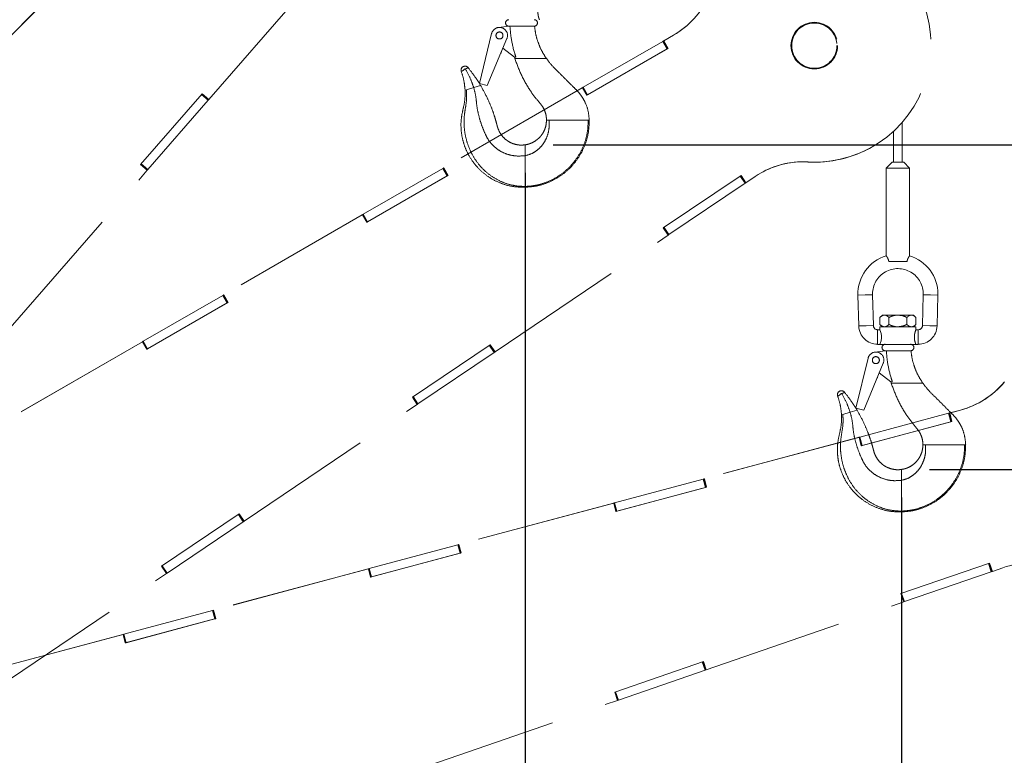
# Paper-space layout 'Sheet10' of a CAD drawing. Header units: inches. Extents: x 0.1 to 16.9, y 0.1 to 10.9.
# Tile 34 of 37: x 8.2 to 9.9, y 7.7 to 9. Entities that reach past the tile are written whole.
import ezdxf

# ---------------------------------------------------------------- set-up
doc = ezdxf.new("R2010")
doc.units = ezdxf.units.IN
doc.header["$MEASUREMENT"] = 0
doc.linetypes.add('PHANTOM', pattern=[0.5, 0.25, -0.05, 0.05, -0.05, 0.05, -0.05])
doc.layers.add('FORMAT', color=7, linetype='Continuous')
doc.styles.add('SLDTEXTSTYLE0', font='TXT', dxfattribs={"width": 0.75})
doc.dimstyles.new('SLDDIMSTYLE17', dxfattribs={"dimtxt": 0.104167, "dimasz": 0.13, "dimexe": 0, "dimexo": 0.0625, "dimgap": 0.026042, "dimtad": 0, "dimtih": 1, "dimtoh": 1, "dimdec": 0, "dimlfac": 12, "dimrnd": 1e-09, "dimzin": 12, "dimdsep": 46, "dimtxsty": 'SLDTEXTSTYLE0', "dimsah": 1, "dimcen": 0.09, "dimadec": 0, "dimazin": 3, "dimtfac": 1, "dimtdec": 0, "dimtofl": 0, "dimtmove": 0, "dimatfit": 3, "dimfxl": 1, "dimfrac": 2, "dimtolj": 1, "dimtzin": 12, "dimarcsym": 0})

# ---------------------------------------------------------------- blocks, each defined once
blk = doc.blocks.new('_D_109')
at = {"layer": 'FORMAT', "color": 7}
for p, q in [((9.7469, 8.1618), (9.7469, 1.8353)), ((7.0513, 3.1911), (7.0513, 1.8353)), ((8.1545, 2.1125), (8.1228, 2.1125)), ((8.1228, 2.1125), (8.1228, 1.947)), ((8.3854, 2.1125), (8.4171, 2.1125)), ((8.4171, 2.1125), (8.4171, 1.947)), ((7.0513, 1.9603), (8.0315, 1.9603)), ((9.7469, 1.9603), (8.5084, 1.9603)), ((8.1228, 1.947), (8.1545, 1.947)), ((8.4171, 1.947), (8.3854, 1.947))]:
    blk.add_line(p, q, dxfattribs=at)
for points in [[(7.0513, 1.9603), (7.1813, 1.9403), (7.1813, 1.9803)], [(9.7469, 1.9603), (9.6169, 1.9803), (9.6169, 1.9403)]]:
    blk.add_solid(points, dxfattribs=at)
at = {"layer": 'FORMAT', "color": 7, "char_height": 0.10417, "attachment_point": 1, "style": 'SLDTEXTSTYLE0'}
for s, insert in [('822', (8.1545, 2.0813)), ('32', (8.193, 1.9213))]:
    blk.add_mtext(s, dxfattribs=dict(at, insert=insert))
blk = doc.blocks.new('_D_110')
at = {"layer": 'FORMAT', "color": 7}
for p, q in [((9.0742, 8.7419), (9.0742, 2.2135)), ((7.0513, 3.1911), (7.0513, 2.2135)), ((7.9175, 2.4907), (7.8858, 2.4907)), ((7.8858, 2.4907), (7.8858, 2.3252)), ((8.1484, 2.4907), (8.1801, 2.4907)), ((8.1801, 2.4907), (8.1801, 2.3252)), ((7.0513, 2.3385), (7.7945, 2.3385)), ((7.8858, 2.3252), (7.9175, 2.3252)), ((8.1801, 2.3252), (8.1484, 2.3252)), ((9.0742, 2.3385), (8.2713, 2.3385))]:
    blk.add_line(p, q, dxfattribs=at)
for points in [[(7.0513, 2.3385), (7.1813, 2.3185), (7.1813, 2.3585)], [(9.0742, 2.3385), (8.9442, 2.3585), (8.9442, 2.3185)]]:
    blk.add_solid(points, dxfattribs=at)
at = {"layer": 'FORMAT', "color": 7, "char_height": 0.10417, "attachment_point": 1, "style": 'SLDTEXTSTYLE0'}
for s, insert in [('617', (7.9175, 2.4595)), ('24', (7.956, 2.2994))]:
    blk.add_mtext(s, dxfattribs=dict(at, insert=insert))
blk = doc.blocks.new('_D_113')
at = {"layer": 'FORMAT', "color": 7}
for p, q in [((9.7969, 8.2118), (12.4278, 8.2118)), ((12.3028, 8.2118), (12.3028, 5.9448)), ((12.1489, 5.9237), (12.1172, 5.9237)), ((12.1172, 5.9237), (12.1172, 5.7582)), ((12.4567, 5.9237), (12.4884, 5.9237)), ((12.4884, 5.9237), (12.4884, 5.7582)), ((12.1172, 5.7582), (12.1489, 5.7582)), ((12.4884, 5.7582), (12.4567, 5.7582)), ((12.3028, 2.6109), (12.3028, 5.5981)), ((6.3825, 2.6109), (12.4278, 2.6109))]:
    blk.add_line(p, q, dxfattribs=at)
for points in [[(12.3028, 8.2118), (12.2828, 8.0818), (12.3228, 8.0818)], [(12.3028, 2.6109), (12.3228, 2.7409), (12.2828, 2.7409)]]:
    blk.add_solid(points, dxfattribs=at)
at = {"layer": 'FORMAT', "color": 7, "char_height": 0.10417, "attachment_point": 1, "style": 'SLDTEXTSTYLE0'}
for s, insert in [('1707', (12.1489, 5.8924)), ('67', (12.2258, 5.7324))]:
    blk.add_mtext(s, dxfattribs=dict(at, insert=insert))
blk = doc.blocks.new('_D_114')
at = {"layer": 'FORMAT', "color": 7}
for p, q in [((9.1242, 8.7919), (12.9115, 8.7919)), ((12.7865, 8.7919), (12.7865, 6.3557)), ((12.6325, 6.3346), (12.6008, 6.3346)), ((12.6008, 6.3346), (12.6008, 6.1691)), ((12.9404, 6.3346), (12.9721, 6.3346)), ((12.9721, 6.3346), (12.9721, 6.1691)), ((12.6008, 6.1691), (12.6325, 6.1691)), ((12.9721, 6.1691), (12.9404, 6.1691)), ((12.7865, 2.6109), (12.7865, 6.0091)), ((6.3825, 2.6109), (12.9115, 2.6109))]:
    blk.add_line(p, q, dxfattribs=at)
for points in [[(12.7865, 8.7919), (12.7665, 8.6619), (12.8065, 8.6619)], [(12.7865, 2.6109), (12.8065, 2.7409), (12.7665, 2.7409)]]:
    blk.add_solid(points, dxfattribs=at)
at = {"layer": 'FORMAT', "color": 7, "char_height": 0.10417, "attachment_point": 1, "style": 'SLDTEXTSTYLE0'}
for s, insert in [('1884', (12.6325, 6.3034)), ('74', (12.7095, 6.1434))]:
    blk.add_mtext(s, dxfattribs=dict(at, insert=insert))

psp = doc.layouts.new('Sheet10')

# ---------------------------------------------------------------- linework, layer by layer
at = {"color": 7, "linetype": 'PHANTOM', "lineweight": 18}
for p, q in [((8.509, 8.873), (8.7538, 9.1547)), ((8.2164, 9.0483), (8.014, 8.8458)), ((8.2167, 9.0486), (8.0143, 8.8462)), ((9.0265, 9.0017), (9.0454, 9.0041)), ((9.0451, 9.0041), (9.0454, 9.0041)), ((9.0454, 9.0041), (9.0466, 9.0041)), ((9.0466, 9.0041), (9.0898, 9.0041)), ((8.9926, 8.9014), (9.0144, 8.9908)), ((9.0417, 8.9818), (9.0066, 8.898)), ((9.1781, 8.8948), (9.3202, 8.9768)), ((9.3202, 8.9768), (9.3212, 8.9774)), ((9.328, 8.9633), (9.3202, 8.9768)), ((9.3215, 8.9776), (9.3212, 8.9774)), ((9.329, 8.9639), (9.3212, 8.9774)), ((9.3391, 8.9877), (9.3215, 8.9776)), ((9.3215, 8.9776), (9.3219, 8.9778)), ((9.3215, 8.9776), (9.3293, 8.964)), ((9.3395, 8.988), (9.3219, 8.9778)), ((9.3219, 8.9778), (9.3297, 8.9643)), ((9.3391, 8.9877), (9.3395, 8.988)), ((9.0315, 8.9566), (9.0321, 8.9588)), ((9.0552, 8.9485), (9.0344, 8.9645)), ((9.3297, 8.9643), (9.1846, 8.8805)), ((9.1859, 8.8812), (9.328, 8.9633)), ((9.328, 8.9633), (9.329, 8.9639)), ((9.3293, 8.964), (9.329, 8.9639)), ((9.3293, 8.964), (9.3297, 8.9643)), ((9.0577, 8.9485), (9.0552, 8.9485)), ((9.0553, 8.9485), (9.0559, 8.9461)), ((9.0558, 8.9465), (9.0725, 8.9465)), ((9.1101, 8.9465), (9.1121, 8.9465)), ((8.9648, 8.9257), (8.9633, 8.9248)), ((8.9676, 8.9273), (8.9648, 8.9257)), ((9.1764, 8.8938), (8.9284, 8.7506)), ((9.1768, 8.894), (8.9288, 8.7509)), ((8.9693, 8.8903), (8.9669, 8.8896)), ((8.9824, 8.8942), (8.9693, 8.8903)), ((8.9947, 8.8979), (8.9824, 8.8942)), ((9.0066, 8.898), (8.9926, 8.9014)), ((9.1768, 8.894), (9.1764, 8.8938)), ((9.1764, 8.8938), (9.1768, 8.894)), ((9.1768, 8.894), (9.1769, 8.8941)), ((9.1768, 8.894), (9.1768, 8.894)), ((9.1846, 8.8805), (9.1768, 8.894)), ((9.1769, 8.8941), (9.1781, 8.8948)), ((9.1847, 8.8806), (9.1769, 8.8941)), ((9.1859, 8.8812), (9.1781, 8.8948)), ((8.3872, 8.7568), (8.4972, 8.8833)), ((8.4, 8.7477), (8.5077, 8.8715)), ((8.5077, 8.8715), (8.4959, 8.8818)), ((8.5085, 8.8725), (8.4967, 8.8827)), ((8.4972, 8.8833), (8.509, 8.873)), ((8.5077, 8.8715), (8.5085, 8.8725)), ((8.5085, 8.8725), (8.5088, 8.8729)), ((8.5086, 8.8727), (8.509, 8.873)), ((9.1846, 8.8805), (9.1847, 8.8806)), ((9.1846, 8.8805), (9.1846, 8.8805)), ((9.1847, 8.8806), (9.1859, 8.8812)), ((9.1124, 8.8361), (9.117, 8.8361)), ((9.1249, 8.8361), (9.1869, 8.8361)), ((9.1869, 8.8361), (9.1882, 8.8361)), ((9.1882, 8.8361), (9.1888, 8.8361)), ((9.7326, 8.8163), (9.7326, 8.7609)), ((9.7482, 8.7609), (9.7482, 8.8323)), ((9.0742, 8.7916), (9.0742, 8.7726)), ((9.6944, 8.7883), (9.6948, 8.7886)), ((8.1542, 8.4649), (8.399, 8.7465)), ((8.399, 8.7465), (8.3872, 8.7568)), ((8.399, 8.7466), (8.3873, 8.7568)), ((8.3992, 8.7467), (8.3874, 8.757)), ((8.4, 8.7477), (8.3882, 8.7579)), ((8.399, 8.7466), (8.3992, 8.7467)), ((8.399, 8.7466), (8.399, 8.7466)), ((8.3992, 8.7467), (8.4, 8.7477)), ((8.785, 8.6678), (8.9271, 8.7499)), ((8.9271, 8.7499), (8.9281, 8.7505)), ((8.9349, 8.7363), (8.9271, 8.7499)), ((8.9284, 8.7506), (8.9281, 8.7505)), ((8.9359, 8.7369), (8.9281, 8.7505)), ((8.9284, 8.7506), (8.9288, 8.7509)), ((8.9284, 8.7506), (8.9362, 8.7371)), ((8.9288, 8.7509), (8.9366, 8.7373)), ((9.5795, 8.7612), (9.5799, 8.7615)), ((9.73, 8.7609), (9.7196, 8.7505)), ((9.7196, 8.7505), (9.7196, 8.5935)), ((9.7613, 8.7505), (9.7196, 8.7505)), ((9.7508, 8.7609), (9.73, 8.7609)), ((9.7613, 8.7505), (9.7508, 8.7609)), ((9.7613, 8.5935), (9.7613, 8.7505)), ((8.9366, 8.7373), (8.7915, 8.6536)), ((8.7928, 8.6543), (8.9349, 8.7363)), ((8.9349, 8.7363), (8.9359, 8.7369)), ((8.9362, 8.7371), (8.9359, 8.7369)), ((8.9362, 8.7371), (8.9366, 8.7373)), ((9.3212, 8.6435), (9.4601, 8.7372)), ((9.4672, 8.7232), (9.4585, 8.7361)), ((9.4682, 8.7239), (9.4595, 8.7368)), ((9.4601, 8.7372), (9.4689, 8.7243)), ((9.4689, 8.7243), (9.4853, 8.7354)), ((9.0742, 8.7175), (9.0742, 8.7161)), ((9.3312, 8.6314), (9.4672, 8.7232)), ((9.4672, 8.7232), (9.4682, 8.7239)), ((9.4682, 8.7239), (9.4687, 8.7242)), ((9.4685, 8.7241), (9.4689, 8.7243)), ((8.7833, 8.6668), (8.5353, 8.5237)), ((8.7837, 8.6671), (8.5358, 8.5239)), ((8.7837, 8.6671), (8.7833, 8.6668)), ((8.7833, 8.6668), (8.7837, 8.6671)), ((8.7837, 8.6671), (8.7839, 8.6672)), ((8.7837, 8.6671), (8.7837, 8.6671)), ((8.7915, 8.6536), (8.7837, 8.6671)), ((8.7839, 8.6672), (8.785, 8.6678)), ((8.7917, 8.6537), (8.7839, 8.6672)), ((8.7928, 8.6543), (8.785, 8.6678)), ((8.7915, 8.6536), (8.7917, 8.6537)), ((8.7915, 8.6536), (8.7915, 8.6536)), ((8.7917, 8.6537), (8.7928, 8.6543)), ((9.3299, 8.6306), (9.3212, 8.6435)), ((9.33, 8.6306), (9.3212, 8.6435)), ((9.3301, 8.6307), (9.3214, 8.6436)), ((9.3312, 8.6314), (9.3225, 8.6444)), ((9.0205, 8.4219), (9.3299, 8.6306)), ((9.3299, 8.6306), (9.33, 8.6306)), ((9.33, 8.6306), (9.3301, 8.6307)), ((9.3301, 8.6307), (9.3312, 8.6314)), ((9.7569, 8.5837), (9.724, 8.5837)), ((8.3919, 8.4409), (8.534, 8.5229)), ((8.534, 8.5229), (8.5351, 8.5235)), ((8.5418, 8.5094), (8.534, 8.5229)), ((8.5353, 8.5237), (8.5351, 8.5235)), ((8.5429, 8.51), (8.5351, 8.5235)), ((8.5353, 8.5237), (8.5358, 8.5239)), ((8.5353, 8.5237), (8.5432, 8.5102)), ((8.5358, 8.5239), (8.5436, 8.5104)), ((9.669, 8.5234), (9.682, 8.5237)), ((9.669, 8.5234), (9.6704, 8.4683)), ((9.682, 8.5237), (9.695, 8.5241)), ((9.6965, 8.469), (9.695, 8.5241)), ((9.7858, 8.5241), (9.7844, 8.469)), ((9.7988, 8.5237), (9.7858, 8.5241)), ((9.8119, 8.5234), (9.7988, 8.5237)), ((9.8104, 8.4683), (9.8119, 8.5234)), ((8.5436, 8.5104), (8.3984, 8.4266)), ((8.3997, 8.4274), (8.5418, 8.5094)), ((8.5418, 8.5094), (8.5429, 8.51)), ((8.5432, 8.5102), (8.5429, 8.51)), ((8.5432, 8.5102), (8.5436, 8.5104)), ((9.7126, 8.4877), (9.7083, 8.4834)), ((9.7083, 8.4834), (9.7083, 8.471)), ((9.7164, 8.4877), (9.7126, 8.4877)), ((9.7404, 8.4877), (9.7164, 8.4877)), ((9.7244, 8.4834), (9.7244, 8.471)), ((9.7645, 8.4877), (9.7404, 8.4877)), ((9.7565, 8.4834), (9.7565, 8.471)), ((9.7682, 8.4877), (9.7645, 8.4877)), ((9.7725, 8.4834), (9.7682, 8.4877)), ((9.7725, 8.4834), (9.7725, 8.471)), ((9.6704, 8.4683), (9.6835, 8.4686)), ((9.6835, 8.4686), (9.6965, 8.469)), ((9.7083, 8.471), (9.7126, 8.4667)), ((9.7083, 8.4667), (9.7083, 8.4615)), ((9.7083, 8.4667), (9.7725, 8.4667)), ((9.7682, 8.4667), (9.7725, 8.471)), ((9.7725, 8.4613), (9.7725, 8.4667)), ((9.7974, 8.4686), (9.7844, 8.469)), ((9.8104, 8.4683), (9.7974, 8.4686)), ((9.7083, 8.4615), (9.7042, 8.4615)), ((9.7042, 8.4484), (9.7042, 8.4615)), ((9.7042, 8.4354), (9.7042, 8.4484)), ((9.7767, 8.4615), (9.7724, 8.4615)), ((9.7767, 8.4484), (9.7767, 8.4615)), ((9.7767, 8.4354), (9.7767, 8.4484)), ((8.3902, 8.4399), (8.1423, 8.2968)), ((8.3906, 8.4401), (8.1427, 8.297)), ((8.3906, 8.4401), (8.3902, 8.4399)), ((8.3902, 8.4399), (8.3906, 8.4401)), ((8.3906, 8.4401), (8.3908, 8.4402)), ((8.3906, 8.4401), (8.3906, 8.4401)), ((8.3984, 8.4266), (8.3906, 8.4401)), ((8.3908, 8.4402), (8.3919, 8.4409)), ((8.3986, 8.4267), (8.3908, 8.4402)), ((8.3997, 8.4274), (8.3919, 8.4409)), ((8.8729, 8.3411), (9.0118, 8.4348)), ((9.0189, 8.4208), (9.0102, 8.4337)), ((9.0199, 8.4214), (9.0112, 8.4344)), ((9.0118, 8.4348), (9.0205, 8.4219)), ((9.7042, 8.4354), (9.7083, 8.4354)), ((9.7725, 8.4354), (9.7083, 8.4354)), ((9.7725, 8.4354), (9.7767, 8.4354)), ((8.3984, 8.4266), (8.3986, 8.4267)), ((8.3984, 8.4266), (8.3984, 8.4266)), ((8.3986, 8.4267), (8.3997, 8.4274)), ((8.8828, 8.329), (9.0189, 8.4208)), ((9.0189, 8.4208), (9.0199, 8.4214)), ((9.0199, 8.4214), (9.0203, 8.4217)), ((9.0201, 8.4216), (9.0205, 8.4219)), ((9.6653, 8.3212), (9.687, 8.4106)), ((9.6992, 8.4215), (9.718, 8.4239)), ((9.7177, 8.4239), (9.718, 8.4239)), ((9.718, 8.4239), (9.7193, 8.4239)), ((9.7193, 8.4239), (9.7624, 8.4239)), ((9.7143, 8.4016), (9.6793, 8.3178)), ((9.7042, 8.3764), (9.7047, 8.3786)), ((9.7278, 8.3683), (9.7071, 8.3843)), ((9.7304, 8.3683), (9.7278, 8.3683)), ((9.728, 8.3683), (9.7286, 8.366)), ((9.7284, 8.3663), (9.7452, 8.3663)), ((9.7828, 8.3663), (9.7847, 8.3663)), ((8.8816, 8.3281), (8.8729, 8.3411)), ((8.8816, 8.3282), (8.8729, 8.3411)), ((8.8818, 8.3283), (8.873, 8.3412)), ((8.8828, 8.329), (8.8741, 8.3419)), ((9.6374, 8.3455), (9.6359, 8.3447)), ((9.6403, 8.3472), (9.6374, 8.3455)), ((8.5722, 8.1194), (8.8816, 8.3281)), ((8.8816, 8.3282), (8.8818, 8.3283)), ((8.8816, 8.3282), (8.8816, 8.3282)), ((8.8818, 8.3283), (8.8828, 8.329)), ((9.642, 8.3101), (9.6396, 8.3094)), ((9.6551, 8.3141), (9.642, 8.3101)), ((9.6673, 8.3178), (9.6551, 8.3141)), ((9.6793, 8.3178), (9.6653, 8.3212)), ((9.6724, 8.2697), (9.8309, 8.3122)), ((9.8309, 8.3122), (9.8321, 8.3125)), ((9.835, 8.2971), (9.8309, 8.3122)), ((9.8324, 8.3126), (9.8321, 8.3125)), ((9.8362, 8.2974), (9.8321, 8.3125)), ((9.8521, 8.3178), (9.8324, 8.3126)), ((9.8324, 8.3126), (9.8329, 8.3127)), ((9.8324, 8.3126), (9.8365, 8.2975)), ((9.8525, 8.3179), (9.8329, 8.3127)), ((9.8329, 8.3127), (9.8369, 8.2976)), ((9.8521, 8.3178), (9.8525, 8.3179)), ((9.8369, 8.2976), (9.675, 8.2542)), ((9.6765, 8.2546), (9.835, 8.2971)), ((9.835, 8.2971), (9.8362, 8.2974)), ((9.8365, 8.2975), (9.8362, 8.2974)), ((9.8365, 8.2975), (9.8369, 8.2976)), ((9.6712, 8.2694), (9.6724, 8.2697)), ((9.6765, 8.2546), (9.6724, 8.2697)), ((9.6705, 8.2692), (9.394, 8.1951)), ((9.671, 8.2693), (9.3945, 8.1952)), ((9.671, 8.2693), (9.6705, 8.2692)), ((9.6705, 8.2692), (9.671, 8.2693)), ((9.671, 8.2693), (9.6712, 8.2694)), ((9.671, 8.2693), (9.671, 8.2693)), ((9.675, 8.2542), (9.671, 8.2693)), ((9.6752, 8.2543), (9.6712, 8.2694)), ((9.675, 8.2542), (9.6752, 8.2543)), ((9.6751, 8.2542), (9.675, 8.2542)), ((9.6752, 8.2543), (9.6765, 8.2546)), ((9.7851, 8.2559), (9.7896, 8.2559)), ((9.7975, 8.2559), (9.8596, 8.2559)), ((9.8596, 8.2559), (9.8608, 8.2559)), ((9.8608, 8.2559), (9.8615, 8.2559)), ((9.7469, 8.2115), (9.7469, 8.1924)), ((9.234, 8.1522), (9.3925, 8.1947)), ((9.3925, 8.1947), (9.3937, 8.195)), ((9.3966, 8.1796), (9.3925, 8.1947)), ((9.394, 8.1951), (9.3937, 8.195)), ((9.3977, 8.1799), (9.3937, 8.195)), ((9.394, 8.1951), (9.3945, 8.1952)), ((9.394, 8.1951), (9.398, 8.18)), ((9.3945, 8.1952), (9.3985, 8.1801)), ((9.3985, 8.1801), (9.2366, 8.1367)), ((9.2381, 8.1371), (9.3966, 8.1796)), ((9.3966, 8.1796), (9.3977, 8.1799)), ((9.398, 8.18), (9.3977, 8.1799)), ((9.398, 8.18), (9.3985, 8.1801)), ((9.2321, 8.1517), (8.9556, 8.0776)), ((9.2326, 8.1518), (8.956, 8.0777)), ((9.2326, 8.1518), (9.2321, 8.1517)), ((9.2321, 8.1517), (9.2326, 8.1518)), ((9.2326, 8.1518), (9.2328, 8.1519)), ((9.2326, 8.1518), (9.2326, 8.1518)), ((9.2366, 8.1367), (9.2326, 8.1518)), ((9.2328, 8.1519), (9.234, 8.1522)), ((9.2368, 8.1368), (9.2328, 8.1519)), ((9.2381, 8.1371), (9.234, 8.1522)), ((8.4245, 8.0387), (8.5635, 8.1324)), ((8.5705, 8.1183), (8.5618, 8.1313)), ((8.5715, 8.119), (8.5628, 8.1319)), ((8.5635, 8.1324), (8.5722, 8.1194)), ((9.2366, 8.1367), (9.2368, 8.1368)), ((9.2366, 8.1367), (9.2366, 8.1367)), ((9.2368, 8.1368), (9.2381, 8.1371)), ((9.7469, 8.1373), (9.7469, 8.1359)), ((8.4345, 8.0266), (8.5705, 8.1183)), ((8.5705, 8.1183), (8.5715, 8.119)), ((8.5715, 8.119), (8.572, 8.1193)), ((8.5718, 8.1192), (8.5722, 8.1194)), ((8.7956, 8.0347), (8.9541, 8.0772)), ((8.9541, 8.0772), (8.9553, 8.0775)), ((8.9581, 8.0621), (8.9541, 8.0772)), ((8.9556, 8.0776), (8.9553, 8.0775)), ((8.9593, 8.0624), (8.9553, 8.0775)), ((8.9556, 8.0776), (8.956, 8.0777)), ((8.9556, 8.0776), (8.9596, 8.0625)), ((8.956, 8.0777), (8.9601, 8.0626)), ((8.9601, 8.0626), (8.7982, 8.0193)), ((8.7997, 8.0196), (8.9581, 8.0621)), ((8.9581, 8.0621), (8.9593, 8.0624)), ((8.9596, 8.0625), (8.9593, 8.0624)), ((8.9596, 8.0625), (8.9601, 8.0626)), ((9.7457, 7.9899), (9.9041, 8.0445)), ((9.9073, 8.0291), (9.9023, 8.0439)), ((9.9085, 8.0295), (9.9034, 8.0443)), ((9.9041, 8.0445), (9.9092, 8.0297)), ((8.1238, 7.817), (8.4333, 8.0257)), ((8.4333, 8.0257), (8.4245, 8.0387)), ((8.4333, 8.0257), (8.4245, 8.0387)), ((8.4334, 8.0258), (8.4247, 8.0388)), ((8.4345, 8.0266), (8.4258, 8.0395)), ((8.4332, 8.0257), (8.4333, 8.0257)), ((8.4333, 8.0257), (8.4334, 8.0258)), ((8.4334, 8.0258), (8.4345, 8.0266)), ((8.7937, 8.0342), (8.5172, 7.9601)), ((8.7942, 8.0344), (8.5176, 7.9603)), ((8.7942, 8.0344), (8.7937, 8.0342)), ((8.7937, 8.0342), (8.7942, 8.0344)), ((8.7942, 8.0344), (8.7942, 8.0344)), ((8.7942, 8.0344), (8.7944, 8.0344)), ((8.7982, 8.0193), (8.7942, 8.0344)), ((8.7944, 8.0344), (8.7956, 8.0347)), ((8.7984, 8.0193), (8.7944, 8.0344)), ((8.7997, 8.0196), (8.7956, 8.0347)), ((9.7522, 7.9757), (9.9073, 8.0291)), ((9.9073, 8.0291), (9.9085, 8.0295)), ((9.9085, 8.0295), (9.909, 8.0297)), ((9.9088, 8.0296), (9.9092, 8.0297)), ((9.9092, 8.0297), (9.928, 8.0362)), ((8.7982, 8.0193), (8.7984, 8.0193)), ((8.7982, 8.0193), (8.7982, 8.0193)), ((8.7984, 8.0193), (8.7997, 8.0196)), ((9.7508, 7.9752), (9.7457, 7.99)), ((9.7508, 7.9752), (9.7457, 7.9899)), ((9.751, 7.9753), (9.7459, 7.99)), ((9.7522, 7.9757), (9.7471, 7.9904)), ((9.3979, 7.8537), (9.7508, 7.9752)), ((9.7508, 7.9752), (9.751, 7.9753)), ((9.7508, 7.9752), (9.7508, 7.9752)), ((9.751, 7.9753), (9.7522, 7.9757)), ((8.3572, 7.9173), (8.5157, 7.9597)), ((8.5157, 7.9597), (8.5169, 7.96)), ((8.5197, 7.9446), (8.5157, 7.9597)), ((8.5172, 7.9601), (8.5169, 7.96)), ((8.5209, 7.945), (8.5169, 7.96)), ((8.5172, 7.9601), (8.5176, 7.9603)), ((8.5172, 7.9601), (8.5212, 7.945)), ((8.5176, 7.9603), (8.5217, 7.9452)), ((8.5217, 7.9452), (8.3598, 7.9018)), ((8.3612, 7.9022), (8.5197, 7.9446)), ((8.5197, 7.9446), (8.5209, 7.945)), ((8.5212, 7.945), (8.5209, 7.945)), ((8.5212, 7.945), (8.5217, 7.9452)), ((8.3553, 7.9168), (8.0788, 7.8427)), ((8.3558, 7.9169), (8.0792, 7.8428)), ((8.3558, 7.9169), (8.3553, 7.9168)), ((8.3553, 7.9168), (8.3558, 7.9169)), ((8.3558, 7.9169), (8.3558, 7.9169)), ((8.3558, 7.9169), (8.3559, 7.9169)), ((8.3598, 7.9018), (8.3558, 7.9169)), ((8.3559, 7.9169), (8.3572, 7.9173)), ((8.36, 7.9018), (8.3559, 7.9169)), ((8.3612, 7.9022), (8.3572, 7.9173)), ((8.3598, 7.9018), (8.36, 7.9018)), ((8.3598, 7.9018), (8.3598, 7.9018)), ((8.36, 7.9018), (8.3612, 7.9022)), ((9.2343, 7.8139), (9.3928, 7.8684)), ((9.396, 7.853), (9.3909, 7.8678)), ((9.3972, 7.8534), (9.3921, 7.8682)), ((9.3928, 7.8684), (9.3979, 7.8537)), ((9.2409, 7.7996), (9.396, 7.853)), ((9.396, 7.853), (9.3972, 7.8534)), ((9.3972, 7.8534), (9.3977, 7.8536)), ((9.3974, 7.8535), (9.3979, 7.8537)), ((9.2394, 7.7991), (9.2343, 7.8139)), ((9.2395, 7.7991), (9.2344, 7.8139)), ((9.2396, 7.7992), (9.2346, 7.8139)), ((9.2409, 7.7996), (9.2358, 7.8144)), ((8.8865, 7.6776), (9.2394, 7.7991)), ((9.2394, 7.7991), (9.2395, 7.7991)), ((9.2395, 7.7991), (9.2396, 7.7992)), ((9.2396, 7.7992), (9.2409, 7.7996))]:
    psp.add_line(p, q, dxfattribs=at)
for centre, radius in [((9.591, 8.9692), 0.0417), ((9.591, 8.9692), 0.0404), ((9.0284, 8.9874), 0.00625), ((9.701, 8.4072), 0.00625)]:
    psp.add_circle(centre, radius, dxfattribs=at)
for centre, radius, start, end in [((9.5914, 8.9694), 0.2083, 266.8461, 155.2066), ((9.2621, 9.121), 0.1539, 300.0012, 335.2351), ((9.2625, 9.1213), 0.1539, 300.0012, 335.2351), ((9.0451, 9.0098), 0.00576, 90, 270), ((9.0905, 9.0098), 0.00576, 270, 90), ((9.0284, 8.9874), 0.0144, 337.2994, 166.315), ((9.0305, 8.9569), 0.00104, 287.7873, 346.315), ((8.9668, 8.9255), 0.00714, 39.0805, 200.3566), ((8.9668, 8.9255), 0.00201, 65.0435, 174.3936), ((9.5911, 8.9691), 0.2082, 266.8194, 299.7461), ((9.5714, 8.6078), 0.1539, 86.8192, 124.0009), ((9.571, 8.6076), 0.1539, 86.8194, 119.7462), ((9.7404, 8.5253), 0.0715, 106.9024, 181.5), ((9.7404, 8.5253), 0.0715, 0, 73.112), ((9.7404, 8.5253), 0.0454, 358.5, 180), ((9.7404, 8.5253), 0.0454, 180, 181.5), ((9.7404, 8.5253), 0.0715, 358.5, 0), ((9.7042, 8.4692), 0.0337, 181.5, 270), ((9.7042, 8.4692), 0.0077, 181.5, 270), ((9.7767, 8.4692), 0.0077, 270, 358.5), ((9.7767, 8.4692), 0.0337, 270, 358.5), ((9.6777, 8.4484), 0.0333, 336.9864, 23.0136), ((9.7177, 8.4297), 0.00576, 90, 270), ((9.7631, 8.4297), 0.00576, 270, 90), ((9.701, 8.4072), 0.0144, 337.2994, 166.315), ((9.7032, 8.3767), 0.00104, 287.7873, 346.315), ((9.8122, 8.4665), 0.1539, 285.0012, 320.2351), ((9.8127, 8.4666), 0.1539, 285.0012, 320.2351), ((9.6394, 8.3453), 0.00714, 39.0805, 200.3566), ((9.6394, 8.3453), 0.00201, 65.0435, 174.3936), ((9.9781, 7.8907), 0.1539, 71.8192, 109.0009)]:
    psp.add_arc(centre, radius, start, end, dxfattribs=at)
for points, knots in [([(9.0999, 9.0156), (9.0998, 9.0157), (9.0997, 9.016), (9.0989, 9.018), (9.098, 9.0211), (9.0972, 9.0252), (9.097, 9.0296), (9.0974, 9.0337), (9.0983, 9.0373), (9.0992, 9.04), (9.0998, 9.0416), (9.0998, 9.0415), (9.0998, 9.0415)], [0, 0, 0, 0, 0.101625, 0.20308, 0.309005, 0.419739, 0.525265, 0.623248, 0.723327, 0.831381, 0.941603, 1, 1, 1, 1]), ([(9.0577, 8.9485), (9.057, 8.9508), (9.0533, 8.9625), (9.0491, 8.9811), (9.0476, 8.9975), (9.047, 9.0041)], [0, 0, 0, 0, 0.129809, 0.650141, 1, 1, 1, 1]), ([(9.0898, 9.0041), (9.0903, 9.0041), (9.0911, 9.0041), (9.091, 9.0041), (9.091, 9.0041)], [0, 0, 0, 0, 0.833218, 1, 1, 1, 1]), ([(9.1123, 8.9462), (9.1094, 8.9506), (9.1038, 8.9594), (9.0976, 8.9739), (9.093, 8.9889), (9.0917, 8.9993), (9.091, 9.0045)], [0, 0, 0, 0, 0.251083, 0.500753, 0.750056, 1, 1, 1, 1]), ([(9.0558, 8.9465), (9.0593, 8.9367), (9.0664, 8.917), (9.0796, 8.8943), (9.0915, 8.877), (9.1003, 8.8672), (9.1066, 8.8587), (9.1099, 8.8516), (9.112, 8.844), (9.1123, 8.8387), (9.1124, 8.8361)], [0, 0, 0, 0, 0.248866, 0.498436, 0.623929, 0.750063, 0.812755, 0.874993, 0.937251, 1, 1, 1, 1]), ([(9.0725, 8.9465), (9.0735, 8.9465), (9.0787, 8.9465), (9.0876, 8.9465), (9.0991, 8.9465), (9.1064, 8.9465), (9.1101, 8.9465)], [0, 0, 0, 0, 0.080325, 0.40176, 0.70041, 1, 1, 1, 1]), ([(9.1121, 8.9465), (9.1155, 8.9419), (9.1225, 8.9327), (9.1351, 8.9208), (9.1473, 8.9084), (9.1582, 8.8975), (9.1679, 8.8881), (9.1752, 8.8792), (9.1819, 8.8677), (9.1874, 8.8533), (9.1883, 8.8418), (9.1888, 8.8361)], [0, 0, 0, 0, 0.124662, 0.250511, 0.376429, 0.502347, 0.586257, 0.669391, 0.751927, 0.875423, 1, 1, 1, 1]), ([(8.9611, 8.9236), (8.9608, 8.9234), (8.9602, 8.9231), (8.9601, 8.923), (8.9601, 8.923)], [0, 0, 0, 0, 0.469479, 1, 1, 1, 1]), ([(8.9601, 8.923), (8.9619, 8.9176), (8.9654, 8.9067), (8.9664, 8.8953), (8.9669, 8.8896)], [0, 0, 0, 0, 0.5014437, 1, 1, 1, 1]), ([(8.9633, 8.9248), (8.9629, 8.9246), (8.962, 8.9241), (8.9614, 8.9238), (8.9611, 8.9236)], [0, 0, 0, 0, 0.479954, 1, 1, 1, 1]), ([(8.9723, 8.93), (8.9723, 8.93), (8.9723, 8.93), (8.972, 8.9298), (8.9715, 8.9296), (8.9707, 8.9291), (8.9694, 8.9284), (8.9682, 8.9277), (8.9676, 8.9273)], [0, 0, 0, 0, 0.128062, 0.250554, 0.3833, 0.500812, 0.749801, 1, 1, 1, 1]), ([(8.9676, 8.9273), (8.9709, 8.9213), (8.9766, 8.9107), (8.9806, 8.8992), (8.9824, 8.8942)], [0, 0, 0, 0, 0.562204, 1, 1, 1, 1]), ([(8.9723, 8.93), (8.9768, 8.9242), (8.9848, 8.9139), (8.9917, 8.9028), (8.9947, 8.8979)], [0, 0, 0, 0, 0.560615, 1, 1, 1, 1]), ([(9.0742, 8.7161), (9.0675, 8.7162), (9.054, 8.7165), (9.0345, 8.7215), (9.0162, 8.7296), (8.9996, 8.741), (8.9853, 8.7552), (8.9743, 8.771), (8.9665, 8.7875), (8.9616, 8.8039), (8.9594, 8.8209), (8.9596, 8.8382), (8.9631, 8.8551), (8.9671, 8.8721), (8.967, 8.8838), (8.9669, 8.8896)], [0, 0, 0, 0, 0.084036, 0.16695, 0.249424, 0.332268, 0.415753, 0.499372, 0.570828, 0.641769, 0.712485, 0.783486, 0.855311, 0.927659, 1, 1, 1, 1]), ([(9.0742, 8.7175), (9.0677, 8.7178), (9.0549, 8.7184), (9.0362, 8.7238), (9.0188, 8.7323), (9.0032, 8.7439), (8.9897, 8.7582), (8.9796, 8.774), (8.9723, 8.7903), (8.9676, 8.8065), (8.9651, 8.8232), (8.9648, 8.84), (8.9673, 8.8566), (8.9702, 8.8733), (8.9696, 8.8846), (8.9693, 8.8903)], [0, 0, 0, 0, 0.082727, 0.164734, 0.246682, 0.329304, 0.412832, 0.496848, 0.56902, 0.640851, 0.712386, 0.783865, 0.855563, 0.927589, 1, 1, 1, 1]), ([(9.0742, 8.7726), (9.0691, 8.7721), (9.0589, 8.7713), (9.0441, 8.7742), (9.0305, 8.7798), (9.0187, 8.7883), (9.009, 8.7992), (9.002, 8.813), (8.9959, 8.8282), (8.9911, 8.8447), (8.9876, 8.8613), (8.9866, 8.8781), (8.9838, 8.8888), (8.9824, 8.8942)], [0, 0, 0, 0, 0.089237, 0.175419, 0.259609, 0.342769, 0.425618, 0.508872, 0.609662, 0.7096, 0.807505, 0.902905, 1, 1, 1, 1]), ([(9.0742, 8.7919), (9.0719, 8.7917), (9.0675, 8.7913), (9.0598, 8.7919), (9.0521, 8.794), (9.045, 8.7975), (9.0382, 8.8023), (9.0315, 8.8092), (9.0271, 8.8172), (9.0248, 8.8238), (9.0234, 8.8295), (9.0214, 8.8367), (9.0182, 8.8472), (9.0131, 8.8611), (9.0054, 8.8789), (8.9984, 8.8913), (8.9947, 8.8979)], [0, 0, 0, 0, 0.0482277, 0.0908253, 0.1609855, 0.2127693, 0.2536384, 0.3347028, 0.4091738, 0.4421008, 0.479804, 0.5315321, 0.5972332, 0.7065476, 0.8407337, 1, 1, 1, 1]), ([(9.1124, 8.8365), (9.1122, 8.8331), (9.1119, 8.8269), (9.1092, 8.8191), (9.1064, 8.8135), (9.1034, 8.809), (9.0995, 8.8045), (9.0937, 8.7995), (9.087, 8.7956), (9.0802, 8.7931), (9.0763, 8.7923), (9.0742, 8.7919)], [0, 0, 0, 0, 0.161253, 0.288039, 0.383373, 0.452794, 0.541263, 0.660631, 0.812144, 0.901135, 1, 1, 1, 1]), ([(9.1869, 8.8361), (9.1867, 8.8293), (9.1863, 8.8157), (9.1812, 8.7959), (9.1729, 8.7773), (9.1615, 8.7604), (9.1474, 8.7457), (9.1311, 8.7338), (9.1132, 8.725), (9.0941, 8.7191), (9.0809, 8.718), (9.0742, 8.7175)], [0, 0, 0, 0, 0.112722, 0.224321, 0.335851, 0.448108, 0.560721, 0.671069, 0.78062, 0.889923, 1, 1, 1, 1]), ([(9.117, 8.8361), (9.1172, 8.8318), (9.1176, 8.8234), (9.1152, 8.8111), (9.1107, 8.7999), (9.1041, 8.79), (9.0956, 8.7818), (9.0855, 8.7755), (9.078, 8.7736), (9.0742, 8.7726)], [0, 0, 0, 0, 0.153248, 0.300377, 0.4430287, 0.5819394, 0.7236217, 0.8621787, 1, 1, 1, 1]), ([(9.1888, 8.8361), (9.1886, 8.8292), (9.1882, 8.8154), (9.183, 8.7954), (9.1746, 8.7765), (9.163, 8.7593), (9.1487, 8.7445), (9.1321, 8.7324), (9.1139, 8.7235), (9.0944, 8.7176), (9.081, 8.7166), (9.0742, 8.7161)], [0, 0, 0, 0, 0.112636, 0.224147, 0.335606, 0.447822, 0.560427, 0.670798, 0.780399, 0.88979, 1, 1, 1, 1]), ([(9.117, 8.8361), (9.1174, 8.8361), (9.1183, 8.8361), (9.1204, 8.8361), (9.1227, 8.8361), (9.1242, 8.8361), (9.1249, 8.8361)], [0, 0, 0, 0, 0.267832, 0.535746, 0.799042, 1, 1, 1, 1]), ([(9.0742, 8.7726), (9.0742, 8.769), (9.0742, 8.7594), (9.0742, 8.7451), (9.0742, 8.7302), (9.0742, 8.7218), (9.0742, 8.7175)], [0, 0, 0, 0, 0.185295, 0.502719, 0.749247, 1, 1, 1, 1]), ([(9.724, 8.5837), (9.7238, 8.5849), (9.7232, 8.5874), (9.7218, 8.5903), (9.7204, 8.5925), (9.7196, 8.5936), (9.7197, 8.5935), (9.7197, 8.5935)], [0, 0, 0, 0, 0.211929, 0.422953, 0.653666, 0.898573, 1, 1, 1, 1]), ([(9.7612, 8.5935), (9.7612, 8.5935), (9.7612, 8.5935), (9.7603, 8.5923), (9.7589, 8.59), (9.7575, 8.587), (9.757, 8.5846), (9.7569, 8.5837)], [0, 0, 0, 0, 0.132877, 0.360172, 0.595041, 0.840155, 1, 1, 1, 1]), ([(9.7083, 8.4834), (9.7094, 8.4844), (9.7117, 8.4865), (9.7145, 8.4876), (9.716, 8.4877), (9.7164, 8.4877)], [0, 0, 0, 0, 0.432385, 0.879553, 1, 1, 1, 1]), ([(9.7164, 8.4877), (9.7178, 8.4875), (9.7206, 8.487), (9.7231, 8.4846), (9.7244, 8.4834)], [0, 0, 0, 0, 0.503999, 1, 1, 1, 1]), ([(9.7244, 8.4834), (9.7258, 8.4841), (9.7289, 8.4855), (9.734, 8.4872), (9.7381, 8.4877), (9.7402, 8.4877), (9.7404, 8.4877)], [0, 0, 0, 0, 0.2702358, 0.6134495, 0.9669213, 1, 1, 1, 1]), ([(9.7404, 8.4877), (9.744, 8.4873), (9.7496, 8.4867), (9.7546, 8.4843), (9.7565, 8.4834)], [0, 0, 0, 0, 0.631918, 1, 1, 1, 1]), ([(9.7565, 8.4834), (9.7576, 8.4844), (9.7598, 8.4865), (9.7626, 8.4876), (9.7642, 8.4877), (9.7645, 8.4877)], [0, 0, 0, 0, 0.432385, 0.879553, 1, 1, 1, 1]), ([(9.7645, 8.4877), (9.7659, 8.4875), (9.7687, 8.487), (9.7713, 8.4846), (9.7725, 8.4834)], [0, 0, 0, 0, 0.503999, 1, 1, 1, 1]), ([(9.7164, 8.4667), (9.715, 8.4669), (9.7122, 8.4674), (9.7096, 8.4698), (9.7083, 8.471)], [0, 0, 0, 0, 0.503999, 1, 1, 1, 1]), ([(9.7244, 8.471), (9.7233, 8.47), (9.7211, 8.4679), (9.7183, 8.4668), (9.7167, 8.4667), (9.7164, 8.4667)], [0, 0, 0, 0, 0.432385, 0.879553, 1, 1, 1, 1]), ([(9.7404, 8.4667), (9.7402, 8.4667), (9.7382, 8.4667), (9.7341, 8.4672), (9.7289, 8.4688), (9.7258, 8.4703), (9.7244, 8.471)], [0, 0, 0, 0, 0.0330782, 0.3753818, 0.7297681, 1, 1, 1, 1]), ([(9.7565, 8.471), (9.7546, 8.4701), (9.7496, 8.4677), (9.744, 8.4671), (9.7404, 8.4667)], [0, 0, 0, 0, 0.368082, 1, 1, 1, 1]), ([(9.7645, 8.4667), (9.7631, 8.4669), (9.7603, 8.4674), (9.7577, 8.4698), (9.7565, 8.471)], [0, 0, 0, 0, 0.503999, 1, 1, 1, 1]), ([(9.7725, 8.471), (9.7714, 8.47), (9.7692, 8.4679), (9.7664, 8.4668), (9.7648, 8.4667), (9.7645, 8.4667)], [0, 0, 0, 0, 0.432385, 0.879553, 1, 1, 1, 1]), ([(9.7725, 8.4354), (9.7725, 8.4356), (9.7724, 8.4358), (9.7716, 8.4379), (9.7706, 8.441), (9.7698, 8.445), (9.7697, 8.4494), (9.7701, 8.4535), (9.771, 8.4571), (9.7719, 8.4598), (9.7725, 8.4614), (9.7725, 8.4613), (9.7724, 8.4613)], [0, 0, 0, 0, 0.101625, 0.20308, 0.309005, 0.419739, 0.525265, 0.623248, 0.723327, 0.831381, 0.941603, 1, 1, 1, 1]), ([(9.7304, 8.3683), (9.7297, 8.3707), (9.7259, 8.3824), (9.7217, 8.4009), (9.7203, 8.4173), (9.7197, 8.4239)], [0, 0, 0, 0, 0.129809, 0.650141, 1, 1, 1, 1]), ([(9.7624, 8.4239), (9.763, 8.4239), (9.7637, 8.4239), (9.7636, 8.4239), (9.7636, 8.4239)], [0, 0, 0, 0, 0.833218, 1, 1, 1, 1]), ([(9.785, 8.366), (9.7821, 8.3704), (9.7764, 8.3792), (9.7702, 8.3937), (9.7657, 8.4087), (9.7643, 8.4191), (9.7637, 8.4243)], [0, 0, 0, 0, 0.251083, 0.500753, 0.750056, 1, 1, 1, 1]), ([(9.7284, 8.3663), (9.732, 8.3565), (9.7391, 8.3368), (9.7522, 8.3141), (9.7642, 8.2969), (9.7729, 8.287), (9.7792, 8.2786), (9.7825, 8.2714), (9.7847, 8.2638), (9.7849, 8.2586), (9.7851, 8.2559)], [0, 0, 0, 0, 0.248866, 0.498436, 0.623929, 0.750063, 0.812755, 0.874993, 0.937251, 1, 1, 1, 1]), ([(9.7452, 8.3663), (9.7462, 8.3663), (9.7513, 8.3663), (9.7602, 8.3663), (9.7718, 8.3663), (9.7791, 8.3663), (9.7828, 8.3663)], [0, 0, 0, 0, 0.080325, 0.40176, 0.70041, 1, 1, 1, 1]), ([(9.7847, 8.3663), (9.7882, 8.3617), (9.7952, 8.3525), (9.8078, 8.3406), (9.82, 8.3283), (9.8309, 8.3173), (9.8406, 8.3079), (9.8479, 8.299), (9.8546, 8.2875), (9.86, 8.2731), (9.861, 8.2617), (9.8615, 8.2559)], [0, 0, 0, 0, 0.124662, 0.250511, 0.376429, 0.502347, 0.586257, 0.669391, 0.751927, 0.875423, 1, 1, 1, 1]), ([(9.6337, 8.3434), (9.6335, 8.3433), (9.6329, 8.3429), (9.6328, 8.3429), (9.6327, 8.3428)], [0, 0, 0, 0, 0.469479, 1, 1, 1, 1]), ([(9.6327, 8.3428), (9.6345, 8.3374), (9.6381, 8.3265), (9.6391, 8.3151), (9.6396, 8.3094)], [0, 0, 0, 0, 0.5014437, 1, 1, 1, 1]), ([(9.6359, 8.3447), (9.6355, 8.3444), (9.6347, 8.344), (9.6341, 8.3436), (9.6337, 8.3434)], [0, 0, 0, 0, 0.4799541, 1, 1, 1, 1]), ([(9.645, 8.3498), (9.645, 8.3498), (9.6449, 8.3498), (9.6446, 8.3496), (9.6442, 8.3494), (9.6434, 8.3489), (9.6421, 8.3482), (9.6409, 8.3475), (9.6403, 8.3472)], [0, 0, 0, 0, 0.128062, 0.250554, 0.3833, 0.500812, 0.749801, 1, 1, 1, 1]), ([(9.6403, 8.3472), (9.6435, 8.3412), (9.6493, 8.3305), (9.6533, 8.3191), (9.6551, 8.3141)], [0, 0, 0, 0, 0.562204, 1, 1, 1, 1]), ([(9.645, 8.3498), (9.6495, 8.3441), (9.6575, 8.3338), (9.6643, 8.3227), (9.6673, 8.3178)], [0, 0, 0, 0, 0.560615, 1, 1, 1, 1]), ([(9.7469, 8.1359), (9.7401, 8.136), (9.7267, 8.1363), (9.7071, 8.1413), (9.6888, 8.1495), (9.6723, 8.1609), (9.658, 8.175), (9.6469, 8.1908), (9.6392, 8.2073), (9.6343, 8.2238), (9.632, 8.2407), (9.6323, 8.258), (9.6358, 8.2749), (9.6398, 8.2919), (9.6396, 8.3036), (9.6396, 8.3094)], [0, 0, 0, 0, 0.084036, 0.16695, 0.249424, 0.332268, 0.415753, 0.499372, 0.570828, 0.641769, 0.712485, 0.783486, 0.855311, 0.927659, 1, 1, 1, 1]), ([(9.7469, 8.1373), (9.7404, 8.1376), (9.7275, 8.1382), (9.7089, 8.1436), (9.6915, 8.1521), (9.6758, 8.1637), (9.6624, 8.178), (9.6523, 8.1939), (9.645, 8.2102), (9.6403, 8.2264), (9.6378, 8.243), (9.6374, 8.2598), (9.6399, 8.2765), (9.6428, 8.2932), (9.6423, 8.3045), (9.642, 8.3101)], [0, 0, 0, 0, 0.082727, 0.164734, 0.246682, 0.329304, 0.412832, 0.496848, 0.56902, 0.640851, 0.712386, 0.783865, 0.855563, 0.927589, 1, 1, 1, 1]), ([(9.7469, 8.1924), (9.7417, 8.192), (9.7316, 8.1911), (9.7167, 8.194), (9.7032, 8.1997), (9.6914, 8.2082), (9.6817, 8.219), (9.6747, 8.2328), (9.6686, 8.248), (9.6637, 8.2645), (9.6603, 8.2811), (9.6593, 8.2979), (9.6565, 8.3086), (9.6551, 8.3141)], [0, 0, 0, 0, 0.089237, 0.175419, 0.259609, 0.342769, 0.425618, 0.508872, 0.609662, 0.7096, 0.807505, 0.902905, 1, 1, 1, 1]), ([(9.7469, 8.2118), (9.7446, 8.2115), (9.7402, 8.2111), (9.7325, 8.2118), (9.7247, 8.2138), (9.7177, 8.2173), (9.7108, 8.2221), (9.7042, 8.229), (9.6997, 8.237), (9.6974, 8.2436), (9.6961, 8.2494), (9.6941, 8.2566), (9.6908, 8.267), (9.6857, 8.281), (9.678, 8.2988), (9.6711, 8.3111), (9.6673, 8.3178)], [0, 0, 0, 0, 0.0482277, 0.0908253, 0.1609855, 0.2127693, 0.2536384, 0.3347028, 0.4091738, 0.4421008, 0.479804, 0.5315321, 0.5972332, 0.7065476, 0.8407337, 1, 1, 1, 1]), ([(9.7851, 8.2563), (9.7849, 8.2529), (9.7845, 8.2467), (9.7819, 8.2389), (9.7791, 8.2334), (9.776, 8.2289), (9.7722, 8.2244), (9.7664, 8.2193), (9.7597, 8.2154), (9.7529, 8.2129), (9.749, 8.2122), (9.7469, 8.2118)], [0, 0, 0, 0, 0.161253, 0.288039, 0.383373, 0.452794, 0.541263, 0.660631, 0.812144, 0.901135, 1, 1, 1, 1]), ([(9.8596, 8.2559), (9.8594, 8.2491), (9.8589, 8.2355), (9.8538, 8.2158), (9.8456, 8.1972), (9.8342, 8.1802), (9.8201, 8.1656), (9.8038, 8.1536), (9.7859, 8.1448), (9.7668, 8.1389), (9.7535, 8.1379), (9.7469, 8.1373)], [0, 0, 0, 0, 0.112722, 0.224321, 0.335851, 0.448108, 0.560721, 0.671069, 0.78062, 0.889923, 1, 1, 1, 1]), ([(9.7896, 8.2559), (9.7898, 8.2516), (9.7903, 8.2432), (9.7878, 8.2309), (9.7833, 8.2197), (9.7767, 8.2098), (9.7682, 8.2016), (9.7582, 8.1953), (9.7506, 8.1934), (9.7469, 8.1924)], [0, 0, 0, 0, 0.153248, 0.300377, 0.4430287, 0.5819394, 0.7236217, 0.8621787, 1, 1, 1, 1]), ([(9.8615, 8.2559), (9.8612, 8.249), (9.8608, 8.2353), (9.8556, 8.2152), (9.8473, 8.1963), (9.8357, 8.1791), (9.8213, 8.1643), (9.8048, 8.1522), (9.7865, 8.1433), (9.7671, 8.1374), (9.7536, 8.1364), (9.7469, 8.1359)], [0, 0, 0, 0, 0.112636, 0.224147, 0.335606, 0.447822, 0.560427, 0.670798, 0.780399, 0.88979, 1, 1, 1, 1]), ([(9.7896, 8.2559), (9.7901, 8.2559), (9.7909, 8.2559), (9.7931, 8.256), (9.7954, 8.2559), (9.7969, 8.2559), (9.7975, 8.2559)], [0, 0, 0, 0, 0.2678316, 0.5357459, 0.7990421, 1, 1, 1, 1]), ([(9.7469, 8.1924), (9.7469, 8.1888), (9.7469, 8.1792), (9.7469, 8.165), (9.7469, 8.1501), (9.7469, 8.1416), (9.7469, 8.1373)], [0, 0, 0, 0, 0.185295, 0.502719, 0.749247, 1, 1, 1, 1])]:
    psp.add_open_spline(points, degree=3, knots=knots, dxfattribs=at)

# ---------------------------------------------------------------- dimensions: what is measured, and where the dimension line sits
at = {"layer": 'FORMAT', "color": 7}
for base, p1, p2, picture, middle in [((12.7865, 2.6109), (9.0742, 8.7919), (6.3325, 2.6109), '_D_114', (12.7865, 6.1824)), ((12.3028, 8.2118), (6.3325, 2.6109), (9.7469, 8.2118), '_D_113', (12.3028, 5.7715))]:
    dim = psp.add_linear_dim(base=base, p1=p1, p2=p2, angle=90, dimstyle='SLDDIMSTYLE17', dxfattribs=at)
    dim.commit()
    dim.dimension.update_dxf_attribs({"geometry": picture, "text_midpoint": middle, "dimtype": 160})
for base, p2, picture, middle in [((9.0742, 2.3385), (9.0742, 8.7919), '_D_110', (8.0329, 2.3385)), ((9.7469, 1.9603), (9.7469, 8.2118), '_D_109', (8.2699, 1.9603))]:
    dim = psp.add_linear_dim(base=base, p1=(7.0513, 3.2411), p2=p2, dimstyle='SLDDIMSTYLE17', dxfattribs=at)
    dim.commit()
    dim.dimension.update_dxf_attribs({"geometry": picture, "text_midpoint": middle, "dimtype": 160})

doc.saveas('drawing.dxf')
